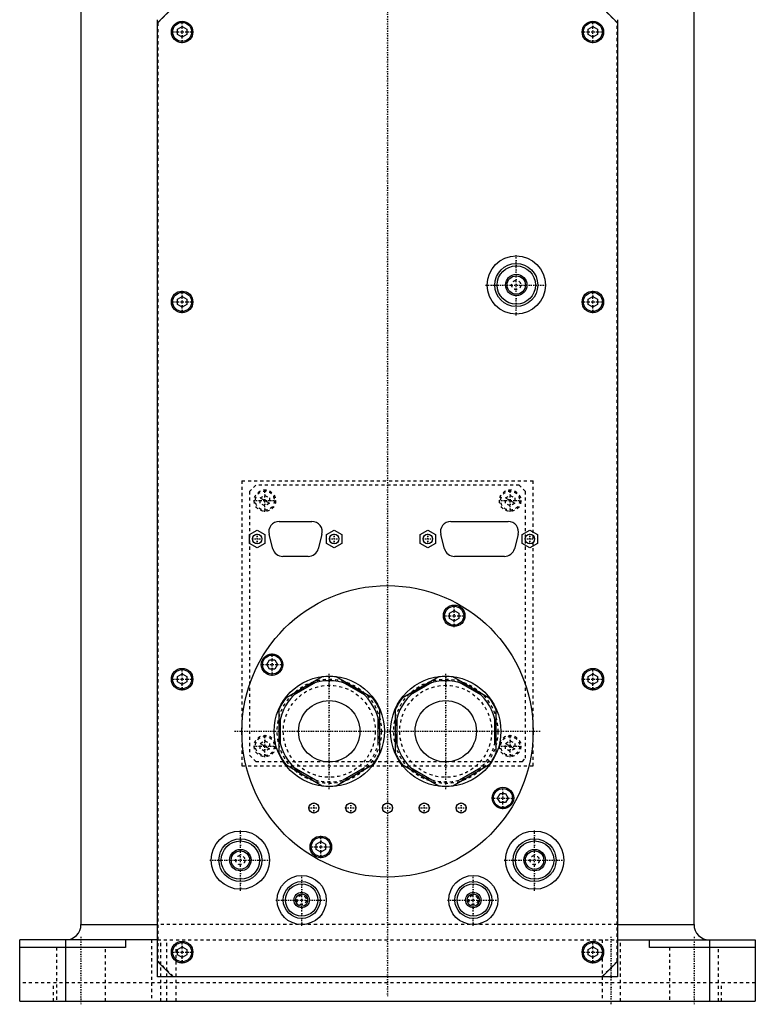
# Model space of a CAD drawing. Extents: x -120 to 120, y -1 to 900.
# Tile 1 of 11: x -120 to 120, y -1 to 320. Entities that reach past the tile are written whole.
import ezdxf

# ---------------------------------------------------------------- set-up
doc = ezdxf.new("R2010")
doc.units = 0
doc.linetypes.add('CENTER', pattern=[1.5, 0.45, -0.5, 0.05, -0.5])
doc.linetypes.add('DASHED', pattern=[2, 1, -1])
for name, color, linetype in [('AM_0', 7, 'CONTINUOUS'), ('AM_10', 7, 'CONTINUOUS'), ('AM_3', 7, 'DASHED'), ('AM_7', 7, 'CENTER')]:
    doc.layers.add(name, color=color, linetype=linetype)

msp = doc.modelspace()

# ---------------------------------------------------------------- linework, layer by layer
at = {"layer": 'AM_0', "color": 7, "linetype": 'CONTINUOUS'}
for p, q in [((-100, 363), (-100, 25)), ((100, 25), (100, 363)), ((-70, 324), (-75, 319)), ((75, 319), (70, 324)), ((-75, 8), (-75, 320)), ((75, 320), (75, 8)), ((-68.5, 316.87), (-67, 317.73)), ((-68.5, 315.13), (-68.5, 316.87)), ((-67, 314.27), (-68.5, 315.13)), ((-67, 317.73), (-65.5, 316.87)), ((-65.5, 315.13), (-67, 314.27)), ((-65.5, 316.87), (-65.5, 315.13)), ((65.5, 316.87), (67, 317.73)), ((65.5, 315.13), (65.5, 316.87)), ((67, 314.27), (65.5, 315.13)), ((67, 317.73), (68.5, 316.87)), ((68.5, 315.13), (67, 314.27)), ((68.5, 316.87), (68.5, 315.13)), ((-68.5, 228.87), (-67, 229.73)), ((-68.5, 227.13), (-68.5, 228.87)), ((-67, 229.73), (-65.5, 228.87)), ((-65.5, 228.87), (-65.5, 227.13)), ((65.5, 228.87), (67, 229.73)), ((65.5, 227.13), (65.5, 228.87)), ((67, 229.73), (68.5, 228.87)), ((68.5, 228.87), (68.5, 227.13)), ((-67, 226.27), (-68.5, 227.13)), ((-65.5, 227.13), (-67, 226.27)), ((67, 226.27), (65.5, 227.13)), ((68.5, 227.13), (67, 226.27)), ((-35.34, 156.4), (-24.66, 156.4)), ((20.66, 156.4), (39.34, 156.4)), ((-45, 152.14), (-42.5, 153.59)), ((-45, 149.26), (-45, 152.14)), ((-42.5, 153.59), (-40, 152.14)), ((-40, 152.14), (-40, 149.26)), ((-37.42, 147.53), (-38.63, 152.13)), ((-21.37, 152.13), (-22.58, 147.53)), ((-19.9, 152.14), (-17.4, 153.59)), ((-19.9, 149.26), (-19.9, 152.14)), ((-17.4, 153.59), (-14.9, 152.14)), ((-14.9, 152.14), (-14.9, 149.26)), ((10.65, 152.14), (13.15, 153.59)), ((10.65, 149.26), (10.65, 152.14)), ((13.15, 153.59), (15.65, 152.14)), ((15.65, 152.14), (15.65, 149.26)), ((18.58, 147.53), (17.37, 152.13)), ((42.63, 152.13), (41.42, 147.53)), ((43.95, 152.14), (46.45, 153.59)), ((43.95, 149.26), (43.95, 152.14)), ((46.45, 153.59), (48.95, 152.14)), ((48.95, 152.14), (48.95, 149.26)), ((-42.5, 147.81), (-45, 149.26)), ((-40, 149.26), (-42.5, 147.81)), ((-17.4, 147.81), (-19.9, 149.26)), ((-14.9, 149.26), (-17.4, 147.81)), ((13.15, 147.81), (10.65, 149.26)), ((15.65, 149.26), (13.15, 147.81)), ((46.45, 147.81), (43.95, 149.26)), ((48.95, 149.26), (46.45, 147.81)), ((-25.87, 145), (-34.13, 145)), ((38.13, 145), (21.87, 145)), ((20.25, 126.54), (21.75, 127.4)), ((20.25, 124.81), (20.25, 126.54)), ((21.75, 127.4), (23.25, 126.54)), ((23.25, 126.54), (23.25, 124.81)), ((21.75, 123.94), (20.25, 124.81)), ((23.25, 124.81), (21.75, 123.94)), ((-39.4, 109.75), (-38.54, 111.25)), ((-38.54, 108.25), (-39.4, 109.75)), ((-38.54, 111.25), (-36.81, 111.25)), ((-36.81, 111.25), (-35.94, 109.75)), ((-35.94, 109.75), (-36.81, 108.25)), ((-68.5, 105.87), (-67, 106.73)), ((-67, 106.73), (-65.5, 105.87)), ((-36.81, 108.25), (-38.54, 108.25)), ((65.5, 105.87), (67, 106.73)), ((67, 106.73), (68.5, 105.87)), ((-68.5, 104.13), (-68.5, 105.87)), ((-67, 103.27), (-68.5, 104.13)), ((-65.5, 104.13), (-67, 103.27)), ((-65.5, 105.87), (-65.5, 104.13)), ((-21.3, 105.73), (-33.2, 98.85)), ((-23.51, 103.87), (-30.49, 99.84)), ((-4.8, 98.85), (-16.7, 105.73)), ((-7.51, 99.84), (-14.49, 103.87)), ((16.7, 105.73), (4.8, 98.85)), ((14.49, 103.87), (7.51, 99.84)), ((33.2, 98.85), (21.3, 105.73)), ((30.49, 99.84), (23.51, 103.87)), ((65.5, 104.13), (65.5, 105.87)), ((67, 103.27), (65.5, 104.13)), ((68.5, 104.13), (67, 103.27)), ((68.5, 105.87), (68.5, 104.13)), ((-35.5, 94.88), (-35.5, 81.12)), ((-2.5, 81.12), (-2.5, 94.88)), ((2.5, 94.88), (2.5, 81.12)), ((35.5, 81.12), (35.5, 94.88)), ((-35, 92.03), (-35, 83.97)), ((-3, 83.97), (-3, 92.03)), ((3, 92.03), (3, 83.97)), ((35, 83.97), (35, 92.03)), ((-33.2, 77.15), (-21.3, 70.27)), ((-16.7, 70.27), (-4.8, 77.15)), ((4.8, 77.15), (16.7, 70.27)), ((21.3, 70.27), (33.2, 77.15)), ((-30.49, 76.16), (-23.51, 72.13)), ((-14.49, 72.13), (-7.51, 76.16)), ((7.51, 76.16), (14.49, 72.13)), ((23.51, 72.13), (30.49, 76.16)), ((35.94, 66.25), (36.81, 67.75)), ((36.81, 67.75), (38.54, 67.75)), ((38.54, 67.75), (39.4, 66.25)), ((36.81, 64.75), (35.94, 66.25)), ((38.54, 64.75), (36.81, 64.75)), ((39.4, 66.25), (38.54, 64.75)), ((-23.25, 51.19), (-21.75, 52.06)), ((-21.75, 52.06), (-20.25, 51.19)), ((-23.25, 49.46), (-23.25, 51.19)), ((-21.75, 48.6), (-23.25, 49.46)), ((-20.25, 49.46), (-21.75, 48.6)), ((-20.25, 51.19), (-20.25, 49.46)), ((-100, 25), (-75, 25)), ((75, 25), (100, 25)), ((-120, 0), (-120, 20)), ((-75, 20), (-120, 20)), ((-105, 20), (-105, 0)), ((-85.5, 20), (-85.5, 17.5)), ((75, 20), (120, 20)), ((85.5, 17.5), (85.5, 20)), ((105, 20), (105, 0)), ((120, 20), (120, 0)), ((-85.5, 17.5), (-120, 17.5)), ((-68.5, 16.87), (-67, 17.73)), ((-68.5, 15.13), (-68.5, 16.87)), ((-67, 17.73), (-65.5, 16.87)), ((-65.5, 16.87), (-65.5, 15.13)), ((65.5, 16.87), (67, 17.73)), ((65.5, 15.13), (65.5, 16.87)), ((67, 17.73), (68.5, 16.87)), ((68.5, 16.87), (68.5, 15.13)), ((120, 17.5), (85.5, 17.5)), ((-75, 13), (-70, 8)), ((-67, 14.27), (-68.5, 15.13)), ((-65.5, 15.13), (-67, 14.27)), ((67, 14.27), (65.5, 15.13)), ((68.5, 15.13), (67, 14.27)), ((70, 8), (75, 13)), ((75, 8), (-75, 8)), ((-120, 0), (120, 0))]:
    msp.add_line(p, q, dxfattribs=at)
for centre, radius in [((-67, 316), 3.5), ((-67, 316), 3.1), ((67, 316), 3.5), ((67, 316), 3.1), ((42, 233.5), 9.5), ((42, 233.5), 7), ((42, 233.5), 6.25), ((42, 233.5), 3.5), ((42, 233.5), 3), ((-67, 228), 3.5), ((67, 228), 3.5), ((-67, 228), 3.1), ((67, 228), 3.1), ((-42.5, 150.7), 1.55), ((-17.4, 150.7), 1.55), ((13.15, 150.7), 1.55), ((46.45, 150.7), 1.55), ((0, 88), 47.5), ((21.75, 125.67), 3.5), ((21.75, 125.67), 3.1), ((-37.67, 109.75), 3.5), ((-37.67, 109.75), 3.1), ((-67, 105), 3.5), ((-67, 105), 3.1), ((-19, 88), 18), ((19, 88), 18), ((67, 105), 3.5), ((67, 105), 3.1), ((-19, 88), 10), ((19, 88), 10), ((37.67, 66.25), 3.5), ((37.67, 66.25), 3.1), ((-24, 63), 1.65), ((-12, 63), 1.65), ((0, 63), 1.65), ((12, 63), 1.65), ((24, 63), 1.65), ((-48, 46), 9.5), ((48, 46), 9.5), ((-48, 46), 7), ((-48, 46), 6.25), ((-21.75, 50.33), 3.5), ((-21.75, 50.33), 3.1), ((48, 46), 7), ((48, 46), 6.25), ((-48, 46), 3.5), ((-48, 46), 3), ((48, 46), 3.5), ((48, 46), 3), ((-28, 33), 8), ((-28, 33), 6), ((28, 33), 8), ((28, 33), 6), ((-28, 33), 5.25), ((-28, 33), 2.5), ((28, 33), 5.25), ((28, 33), 2.5), ((-28, 33), 2), ((28, 33), 2), ((-67, 16), 3.5), ((67, 16), 3.5), ((-67, 16), 3.1), ((67, 16), 3.1)]:
    msp.add_circle(centre, radius, dxfattribs=at)
for centre, radius, start, end in [((-35.34, 153), 3.4, 90, 194.7436), ((-24.66, 153), 3.4, 345.2564, 90), ((20.66, 153), 3.4, 90, 194.7436), ((39.34, 153), 3.4, 345.2564, 90), ((-34.13, 148.4), 3.4, 194.7436, 270), ((-25.87, 148.4), 3.4, 270, 345.2564), ((21.87, 148.4), 3.4, 194.7436, 270), ((38.13, 148.4), 3.4, 270, 345.2564), ((-19, 88), 16.5, 0, 240), ((-19, 88), 17.87, 82.6199, 97.3801), ((19, 88), 16.5, 0, 240), ((19, 88), 17.87, 82.6199, 97.3801), ((-19, 88), 17.87, 142.6199, 157.3801), ((-19, 88), 17.87, 22.6199, 37.3801), ((19, 88), 17.87, 142.6199, 157.3801), ((19, 88), 17.88, 22.6199, 37.3801), ((-19, 88), 17.87, 202.6199, 217.3801), ((-19, 88), 17.88, 322.6199, 337.3801), ((19, 88), 17.87, 202.6199, 217.3801), ((19, 88), 17.88, 322.6199, 337.3801), ((-19, 88), 17.87, 262.6199, 277.3801), ((19, 88), 17.87, 262.6199, 277.3801), ((-105, 25), 5, 270, 0), ((105, 25), 5, 180, 270)]:
    msp.add_arc(centre, radius, start, end, dxfattribs=at)
at = {"layer": 'AM_10', "color": 7, "linetype": 'CONTINUOUS'}
for p, q in [((-41.5, 164.07), (-38.5, 162.33)), ((38.5, 164.07), (41.5, 162.33)), ((-41.5, 84.07), (-38.5, 82.33)), ((38.5, 84.07), (41.5, 82.33))]:
    msp.add_line(p, q, dxfattribs=at)
at = {"layer": 'AM_3', "color": 6, "linetype": 'DASHED'}
for p, q in [((-69.95, 323.95), (-74.95, 318.95)), ((74.95, 318.95), (69.95, 323.95)), ((-74.95, 318.95), (-74.95, 13.05)), ((74.95, 13.05), (74.95, 318.95)), ((-47.5, 169.7), (47.5, 169.7)), ((-47.5, 169.7), (-47.5, 76.7)), ((-43, 168.2), (-45, 166.2)), ((43, 168.2), (-43, 168.2)), ((45, 166.2), (43, 168.2)), ((47.5, 76.7), (47.5, 169.7)), ((-45, 166.2), (-45, 80.2)), ((-41.5, 164.07), (-40, 164.93)), ((-41.5, 162.33), (-41.5, 164.07)), ((-40, 164.93), (-38.5, 164.07)), ((-38.5, 164.07), (-38.5, 162.33)), ((38.5, 164.07), (40, 164.93)), ((38.5, 162.33), (38.5, 164.07)), ((40, 164.93), (41.5, 164.07)), ((41.5, 164.07), (41.5, 162.33)), ((45, 79.2), (45, 166.2)), ((-40, 161.47), (-41.5, 162.33)), ((-38.5, 162.33), (-40, 161.47)), ((40, 161.47), (38.5, 162.33)), ((41.5, 162.33), (40, 161.47)), ((-41.5, 84.07), (-40, 84.93)), ((-41.5, 82.33), (-41.5, 84.07)), ((-40, 84.93), (-38.5, 84.07)), ((-38.5, 84.07), (-38.5, 82.33)), ((38.5, 84.07), (40, 84.93)), ((38.5, 82.33), (38.5, 84.07)), ((40, 84.93), (41.5, 84.07)), ((41.5, 84.07), (41.5, 82.33)), ((-40, 81.47), (-41.5, 82.33)), ((-38.5, 82.33), (-40, 81.47)), ((40, 81.47), (38.5, 82.33)), ((41.5, 82.33), (40, 81.47)), ((-45, 80.2), (-43, 78.2)), ((-43, 78.2), (44, 78.2)), ((44, 78.2), (45, 79.2)), ((-47.5, 76.7), (47.5, 76.7)), ((75, 25), (-75, 25)), ((-77, 20), (-77, 0)), ((-75, 20), (85.5, 20)), ((-74, 0), (-74, 20)), ((-72, 0), (-72, 20)), ((-69, 0), (-69, 20)), ((70, 20), (70, 0)), ((76, 0), (76, 20)), ((-108, 17.5), (-108, 0)), ((-92, 0), (-92, 17.5)), ((92, 17.5), (92, 0)), ((108, 0), (108, 17.5)), ((-74.95, 13.05), (-69.95, 8.05)), ((69.95, 8.05), (74.95, 13.05)), ((-69.95, 8.05), (69.95, 8.05)), ((120, 6), (-120, 6)), ((-108.97, 0), (-108.97, 6)), ((108.97, 0), (108.97, 6))]:
    msp.add_line(p, q, dxfattribs=at)
for centre, radius in [((42, 233.5), 1.5), ((-40, 163.2), 3.5), ((-40, 163.2), 3.1), ((40, 163.2), 3.5), ((40, 163.2), 3.1), ((-19, 88), 17), ((-19, 88), 15), ((19, 88), 17), ((19, 88), 15), ((-40, 83.2), 3.5), ((40, 83.2), 3.5), ((-40, 83.2), 3.1), ((40, 83.2), 3.1), ((-48, 46), 1.5), ((48, 46), 1.5), ((-28, 33), 1.5), ((28, 33), 1.5)]:
    msp.add_circle(centre, radius, dxfattribs=at)
for centre in [(-19, 88), (19, 88)]:
    msp.add_arc(centre, 16.5, 240, 0, dxfattribs=at)
at = {"layer": 'AM_7', "color": 4, "linetype": 'CENTER'}
for p, q in [((0, 406.4), (0, 1.6)), ((-67, 312.32), (-67, 319.68)), ((67, 312.32), (67, 319.68)), ((-70.67, 316), (-63.33, 316)), ((63.33, 316), (70.67, 316)), ((42, 223.53), (42, 243.47)), ((-67, 224.32), (-67, 231.68)), ((32.02, 233.5), (51.98, 233.5)), ((67, 224.32), (67, 231.68)), ((-70.67, 228), (-63.33, 228)), ((63.33, 228), (70.67, 228)), ((-40, 159.53), (-40, 166.88)), ((40, 159.53), (40, 166.88)), ((-43.67, 163.2), (-36.33, 163.2)), ((36.33, 163.2), (43.67, 163.2)), ((-42.5, 149.07), (-42.5, 152.33)), ((-17.4, 149.07), (-17.4, 152.33)), ((13.15, 149.07), (13.15, 152.33)), ((46.45, 149.07), (46.45, 152.33)), ((-44.13, 150.7), (-40.87, 150.7)), ((-19.03, 150.7), (-15.77, 150.7)), ((11.52, 150.7), (14.78, 150.7)), ((44.82, 150.7), (48.08, 150.7)), ((21.75, 122), (21.75, 129.35)), ((18.08, 125.67), (25.43, 125.67)), ((-37.67, 106.08), (-37.67, 113.42)), ((-41.35, 109.75), (-34, 109.75)), ((-67, 101.33), (-67, 108.67)), ((-19, 69.1), (-19, 106.9)), ((19, 69.1), (19, 106.9)), ((67, 101.33), (67, 108.67)), ((-70.67, 105), (-63.33, 105)), ((63.33, 105), (70.67, 105)), ((-49.88, 88), (49.88, 88)), ((-40, 79.53), (-40, 86.88)), ((40, 79.53), (40, 86.88)), ((-43.67, 83.2), (-36.33, 83.2)), ((36.33, 83.2), (43.67, 83.2)), ((37.67, 62.58), (37.67, 69.93)), ((-24, 61.27), (-24, 64.73)), ((-12, 61.27), (-12, 64.73)), ((12, 61.27), (12, 64.73)), ((24, 61.27), (24, 64.73)), ((34, 66.25), (41.35, 66.25)), ((-25.73, 63), (-22.27, 63)), ((-13.73, 63), (-10.27, 63)), ((-1.73, 63), (1.73, 63)), ((10.27, 63), (13.73, 63)), ((22.27, 63), (25.73, 63)), ((-48, 36.02), (-48, 55.98)), ((48, 36.02), (48, 55.98)), ((-21.75, 46.65), (-21.75, 54)), ((-25.43, 50.33), (-18.07, 50.33)), ((-57.98, 46), (-38.02, 46)), ((38.02, 46), (57.98, 46)), ((-28, 24.6), (-28, 41.4)), ((28, 24.6), (28, 41.4)), ((-36.4, 33), (-19.6, 33)), ((19.6, 33), (36.4, 33)), ((-100, 21), (-100, -1)), ((-67, 12.32), (-67, 19.68)), ((67, 12.32), (67, 19.68)), ((73, -1), (73, 21)), ((100, 21), (100, -1)), ((-70.67, 16), (-63.33, 16)), ((63.33, 16), (70.67, 16))]:
    msp.add_line(p, q, dxfattribs=at)

doc.saveas('drawing.dxf')
